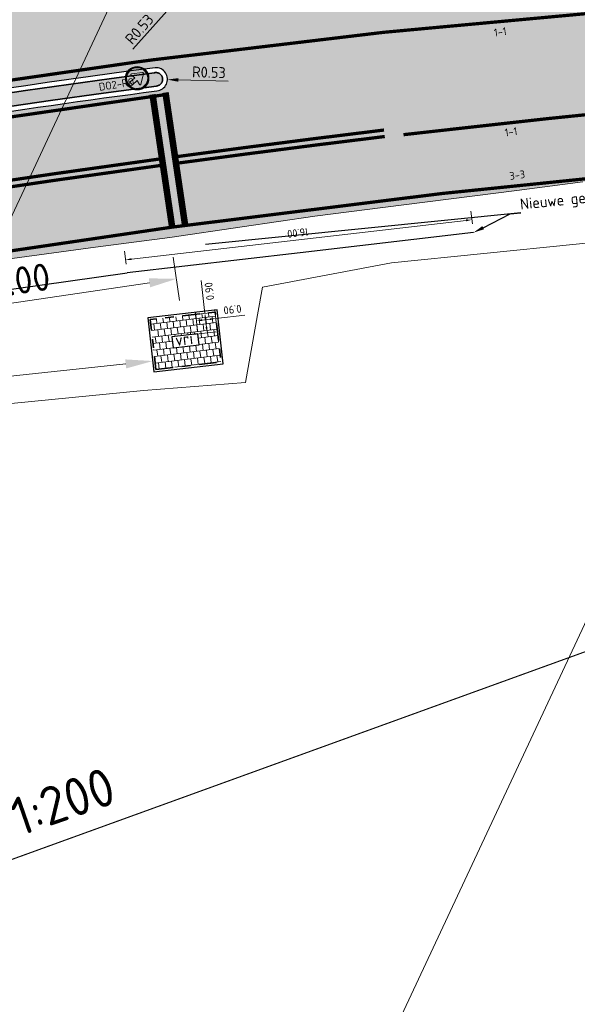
# Model space of a CAD drawing. Header units: metres. Extents: x 39929 to 50394, y 387420 to 399996.
# Tile 42 of 96: x 48318 to 48344, y 391458 to 391504. Entities that reach past the tile are written whole.
import ezdxf
from ezdxf import colors
from ezdxf.entities.mleader import LeaderData, LeaderLine
from ezdxf.enums import TextEntityAlignment as Align
from ezdxf.math import Vec2, Vec3

# ---------------------------------------------------------------- set-up
doc = ezdxf.new("R2010")
doc.units = ezdxf.units.M
for name, pattern in [('DASHED', [0.75, 0.5, -0.25]), ('VH-OPSLUITBAND-SO', [10, 4, -2, 2, -2]), ('VH-RWSBAND-SO', [24, 10, -2, 2, -2, 2, -2, 2, -2]), ('VW-11_STREEP', [2, 1, -1]), ('VW-33_STREEP', [6, 3, -3])]:
    doc.linetypes.add(name, pattern=pattern)
for name, color, linetype, lineweight in [('B-WE-VH-GESLOTENVERHARDING_ASFALT-G', 10, 'Continuous', 18), ('Detail_Kader_BLAD2', 7, 'DASHED', 18), ('N-WE-BV-GELEIDECONSTRUCTIE_GELEIDERAIL-G', 210, 'BV-GELEIDERAIL-SO', 25), ('N-WE-IE-MEUBILAIR-S', 7, 'Continuous', 25), ('N-WE-VH-KANTOPSLUITING_OPSLUITBAND_100X200-G', 150, 'VH-OPSLUITBAND-SO', 35), ('N-WE-VH-KANTOPSLUITING_TROTTOIRBAND_RWS_110 220-G', 210, 'VH-RWSBAND-SO', 35), ('N-WE-VH-KANTVERHARDING-SD', 7, 'Continuous', 25), ('N-WE-VH-OPENVERHARDING_TEGEL-A', 7, 'Continuous', 18), ('N-WE-VH-VERHARDING_ASFALT_ROOD-A', 13, 'Continuous', 18), ('N-WE-VW-MARKERING_DWARS_STOPSTREEP_030-G', 7, 'Continuous', 25), ('N-WE-VW-MARKERING_LANGS_STREEP_11_015-G', 7, 'VW-11_STREEP', 35), ('N-WE-VW-MARKERING_LANGS_STREEP_33_015-G', 7, 'VW-33_STREEP', 35), ('N-WE-VW-MARKERING_LANGS_STREEP_DOORGETROKKEN_015-G', 7, 'Continuous', 35), ('N-WE-VW-VERKEERSTEKEN_BORD-S', 7, 'Continuous', 25), ('Topo', 7, 'Continuous', 18), ('X-XX-AL-200-T25', 7, 'Continuous', 25), ('X-XX-AL-500-T25', 7, 'Continuous', 25), ('X-XX-AL-GRENS_WERK-G', 7, 'ZZ-WERKGRENS-SO', 18), ('X-XX-AL-M', 7, 'Continuous', 18), ('X-XX-AL-T25', 7, 'Continuous', 25), ('X-XX-AL-T35', 7, 'Continuous', 35), ('X-XX-AL-TEKENBLAD_KADER_BLAD2-VIEWPORT-G', 1, 'Continuous', 18), ('X-XX-AL_200-M', 7, 'Continuous', 18), ('X-XX-AL_500-M', 7, 'Continuous', 18)]:
    doc.layers.add(name, color=color, linetype=linetype, lineweight=lineweight)
doc.layers.add('N-WE-VH-VERHARDING_ASFALT-A', color=251, linetype='Continuous', lineweight=18, transparency=0.25)
doc.styles.add('NLCS-ISO', font='NLCS-ISO.ttf')
doc.styles.add('NLCS-ISO-ANNOTATIVE-T25', font='NLCS-ISO.ttf', dxfattribs={"height": 2.5})
doc.styles.add('NLCS-ISO-M200-T18', font='NLCS-ISO.ttf', dxfattribs={"height": 0.36})
doc.styles.add('NLCS-ISO-T25', font='NLCS-ISO.ttf', dxfattribs={"height": 2.5})
doc.linetypes.add('BV-GELEIDERAIL-SO', pattern='A,10,-3,[108,NLCS.SHX,S=1,R=0,X=0,Y=0],-3', length=16)
doc.linetypes.add('ZZ-WERKGRENS-SO', pattern='A,2,-3,[137,NLCS.SHX,S=0.05,R=0,X=-0.55,Y=-0.675],-3,2', length=10)
doc.dimstyles.new('NLCS-ANNOTATIVE-T25-PIJL_l2_h1', dxfattribs={"dimtxt": 2.5, "dimasz": 2.5, "dimexe": 2, "dimexo": 2, "dimgap": 0.7, "dimtad": 1, "dimzin": 0, "dimdsep": 46, "dimtxsty": 'NLCS-ISO-ANNOTATIVE-T25', "dimcen": 0, "dimdle": 2, "dimclrd": 256, "dimclre": 256, "dimclrt": 256, "dimadec": 1, "dimazin": 0, "dimtfac": 1, "dimtofl": 0, "dimtmove": 1, "dimatfit": 0, "dimfxl": 2, "dimfxlon": 1, "dimtfillclr": 256, "dimtolj": 1, "dimtzin": 0, "dimlwd": 18, "dimlwe": 18, "dimarcsym": 0})
doc.dimstyles.new('NLCS-M200-T18-PIJL-A', dxfattribs={"dimtxt": 0.36, "dimasz": 0.27, "dimexe": 0.4, "dimexo": 0.4, "dimgap": 0.14, "dimtad": 1, "dimlfac": -1, "dimzin": 0, "dimdsep": 46, "dimtxsty": 'NLCS-ISO-M200-T18', "dimcen": 0.5, "dimdle": 2, "dimclrd": 256, "dimclre": 256, "dimclrt": 256, "dimazin": 0, "dimtfac": 1, "dimtofl": 0, "dimtmove": 0, "dimatfit": 3, "dimfxl": 1, "dimtfillclr": 256, "dimtolj": 1, "dimtzin": 0, "dimlwd": 18, "dimlwe": 18, "dimarcsym": 0})
picture_1 = doc.add_image_def('image1.tif', size_in_pixel=(8000, 10000))

# ---------------------------------------------------------------- blocks, each defined once
blk = doc.blocks.new('*D82')
at = {"layer": 'Defpoints', "color": 0}
for p in [(48324.89480147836, 391494.1702818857), (48310.14825660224, 391491.9948107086), (48325.24866096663, 391491.7716268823)]:
    blk.add_point(p, dxfattribs=at)
at = {"layer": 'X-XX-AL_500-M', "lineweight": 18}
for p, q in [((48325.102716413, 391492.7609196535), (48325.39460552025, 391490.782334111)), ((48311.73873205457, 391489.7785863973), (48324.01204500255, 391491.5891961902)), ((48310.35617153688, 391490.5854484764), (48310.64806064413, 391488.606862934))]:
    blk.add_line(p, q, dxfattribs=at)
at = {"layer": 'X-XX-AL_500-M'}
for points in [[(48323.98163988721, 391491.7952988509), (48324.04245011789, 391491.3830935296), (48325.24866096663, 391491.7716268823)], [(48311.70832693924, 391489.9846890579), (48311.76913716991, 391489.5724837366), (48310.50211609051, 391489.5961557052)]]:
    blk.add_solid(points, dxfattribs=at)
at = {"layer": 'X-XX-AL_500-M', "insert": (48317.73309258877, 391491.6484517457), "char_height": 1.25, "attachment_point": 5, "rotation": 8.39198001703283, "style": 'NLCS-ISO-ANNOTATIVE-T25'}
blk.add_mtext('\\A1;15.00', dxfattribs=at)
blk = doc.blocks.new('SVW-VERKEERSTEKEN_BORD_D02R-SO')
h = blk.add_hatch(color=146)
h.dxf.hatch_style = 1
edge = h.paths.add_edge_path(flags=17)
edge.add_arc((0, 0), 2.556, 0, 360)
edge = h.paths.add_edge_path()
edge.add_arc((0, 0), 2.7, 0, 360)
h = blk.add_hatch(color=7)
h.dxf.hatch_style = 1
edge = h.paths.add_edge_path(flags=17)
edge.add_arc((0, 0), 2.411999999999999, 0, 360)
edge = h.paths.add_edge_path()
edge.add_arc((0, 0), 2.556, 0, 360)
h = blk.add_hatch(color=146)
h.dxf.hatch_style = 1
edge = h.paths.add_edge_path()
edge.add_arc((0, 0), 2.411999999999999, 0, 360)
h = blk.add_hatch(color=7)
h.dxf.hatch_style = 1
edge = h.paths.add_edge_path()
edge.add_line((-0.9842355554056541, 1.59632977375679), (0.06416787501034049, 0.5456738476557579))
edge.add_line((0.06416787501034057, 0.5456738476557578), (0.6199918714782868, 1.442681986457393))
edge.add_arc((0.7624664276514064, 1.354398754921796), 0.1676094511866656, 14.100543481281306, 148.215902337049, ccw=False)
edge.add_line((0.9250257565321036, 1.395232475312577), (1.392735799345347, -1.171546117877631))
edge.add_arc((1.229990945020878, -1.201200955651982), 0.1654245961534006, -100.99777028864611, 10.326950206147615, ccw=False)
edge.add_line((1.198432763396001, -1.363587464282), (-1.366084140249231, -0.898139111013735))
edge.add_arc((-1.336790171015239, -0.7367358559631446), 0.164040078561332, 126.51483083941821, 259.713049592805, ccw=False)
edge.add_line((-1.434399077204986, -0.6048963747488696), (-0.5187780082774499, -0.03501953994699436))
edge.add_line((-0.5187780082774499, -0.03501953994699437), (-1.567181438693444, 1.013383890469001))
edge.add_line((-1.567181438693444, 1.013383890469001), (-0.9842355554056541, 1.59632977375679))
at = {"color": 7, "lineweight": 0}
blk.add_lwpolyline([(-0.9842355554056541, 1.59632977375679), (0.06416787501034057, 0.5456738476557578), (0.6199918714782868, 1.442681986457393, -0.6626096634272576), (0.9250257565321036, 1.395232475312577), (1.392735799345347, -1.171546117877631, -0.5279358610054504), (1.198432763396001, -1.363587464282), (-1.366084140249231, -0.898139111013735, -0.6568660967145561), (-1.434399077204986, -0.6048963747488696), (-0.5187780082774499, -0.03501953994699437), (-1.567181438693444, 1.013383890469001)], format="xyb", close=True, dxfattribs=at)
at = {"color": 146, "lineweight": 0}
blk.add_circle((0, 0), 2.7, dxfattribs=at)
at = {"color": 7, "lineweight": 0}
for radius in [2.556, 2.411999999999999]:
    blk.add_circle((0, 0), radius, dxfattribs=at)
blk = doc.blocks.new('*D97')
at = {"layer": 'Defpoints', "color": 0, "transparency": 16777216}
for p in [(48326.78085822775, 391506.2798143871), (48326.42852045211, 391505.8838875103)]:
    blk.add_point(p, dxfattribs=at)
at = {"layer": 'X-XX-AL-M', "lineweight": 18, "transparency": 16777216}
blk.add_line((48323.24544245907, 391502.3070183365), (48326.09612632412, 391505.5103715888), dxfattribs=at)
at = {"layer": 'X-XX-AL-M', "transparency": 16777216}
blk.add_solid([(48326.03387367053, 391505.5657706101), (48326.15837897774, 391505.4549725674), (48326.42852045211, 391505.8838875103)], dxfattribs=at)
at = {"layer": 'X-XX-AL-M', "transparency": 16777216, "insert": (48323.54576158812, 391503.2311440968), "char_height": 0.5, "attachment_point": 5, "rotation": 48.333916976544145, "style": 'NLCS-ISO-ANNOTATIVE-T25'}
blk.add_mtext('\\A1;R0.53', dxfattribs=at)
blk = doc.blocks.new('*D101')
at = {"layer": 'Defpoints', "color": 0, "transparency": 16777216}
for p in [(48324.30924758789, 391500.9312705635), (48324.83904164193, 391500.9164969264)]:
    blk.add_point(p, dxfattribs=at)
at = {"layer": 'X-XX-AL-M', "lineweight": 18, "transparency": 16777216}
blk.add_line((48327.61796139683, 391500.8390050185), (48325.33884735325, 391500.9025595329), dxfattribs=at)
at = {"layer": 'X-XX-AL-M', "transparency": 16777216}
blk.add_solid([(48325.34117025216, 391500.9858604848), (48325.33652445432, 391500.819258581), (48324.83904164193, 391500.9164969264)], dxfattribs=at)
at = {"layer": 'X-XX-AL-M', "transparency": 16777216, "insert": (48326.73917839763, 391501.2536620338), "char_height": 0.5, "attachment_point": 5, "rotation": 358.40268545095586, "style": 'NLCS-ISO-ANNOTATIVE-T25'}
blk.add_mtext('\\A1;R0.53', dxfattribs=at)
blk = doc.blocks.new('*D470')
at = {"layer": 'Defpoints', "color": 0, "transparency": 16777216}
for p in [(48338.80936619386, 391494.4856229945), (48338.87811544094, 391493.8923000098), (48322.98445553, 391492.0506771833)]:
    blk.add_point(p, dxfattribs=at)
at = {"layer": 'X-XX-AL_200-M', "lineweight": 18, "transparency": 16777216}
for p, q in [((48338.83207487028, 391494.2896415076), (48338.76332562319, 391494.8829644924)), ((48323.18391179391, 391492.6750775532), (48338.54116068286, 391494.4545456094)), ((48322.93841495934, 391492.448018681), (48322.86966571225, 391493.0413416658))]:
    blk.add_line(p, q, dxfattribs=at)
at = {"layer": 'X-XX-AL_200-M', "transparency": 16777216}
for points in [[(48338.53598111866, 391494.4992465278), (48338.54634024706, 391494.4098446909), (48338.80936619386, 391494.4856229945)], [(48323.17873222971, 391492.7197784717), (48323.18909135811, 391492.6303766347), (48322.91570628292, 391492.644000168)]]:
    blk.add_solid(points, dxfattribs=at)
at = {"layer": 'X-XX-AL_200-M', "transparency": 16777216, "insert": (48330.82570378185, 391493.8826847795), "char_height": 0.36, "attachment_point": 5, "rotation": 186.60947521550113, "style": 'NLCS-ISO-M200-T18'}
blk.add_mtext('\\A1;16.00', dxfattribs=at)
blk = doc.blocks.new('*D473')
at = {"layer": 'Defpoints', "color": 0, "transparency": 16777216}
for p in [(48327.05619323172, 391489.9532082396), (48326.26029720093, 391488.9960512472), (48327.15440877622, 391489.0988349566)]:
    blk.add_point(p, dxfattribs=at)
at = {"layer": 'X-XX-AL_200-M', "lineweight": 18, "transparency": 16777216}
for p, q in [((48326.21461555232, 391489.3934341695), (48326.11640000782, 391490.2478074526)), ((48327.10872712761, 391489.4962178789), (48327.01051158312, 391490.350591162)), ((48326.43031512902, 391489.8812596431), (48326.78795975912, 391489.9223731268)), ((48327.05619323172, 391489.9532082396), (48328.38941293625, 391490.1064701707))]:
    blk.add_line(p, q, dxfattribs=at)
at = {"layer": 'X-XX-AL_200-M', "transparency": 16777216}
for points in [[(48326.42517594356, 391489.9259652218), (48326.43545431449, 391489.8365540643), (48326.16208165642, 391489.8504245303)], [(48326.78282057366, 391489.9670787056), (48326.79309894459, 391489.8776675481), (48327.05619323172, 391489.9532082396)]]:
    blk.add_solid(points, dxfattribs=at)
at = {"layer": 'X-XX-AL_200-M', "transparency": 16777216, "insert": (48327.82037450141, 391490.3631630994), "char_height": 0.36, "attachment_point": 5, "rotation": 186.5577221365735, "style": 'NLCS-ISO-M200-T18'}
blk.add_mtext('\\A1;0.90', dxfattribs=at)
blk = doc.blocks.new('*D474')
at = {"layer": 'Defpoints', "color": 0, "transparency": 16777216}
for p in [(48325.53288807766, 391490.0700046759), (48326.55393525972, 391490.187380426), (48325.635671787, 391489.1758931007)]:
    blk.add_point(p, dxfattribs=at)
at = {"layer": 'X-XX-AL_200-M', "lineweight": 18, "transparency": 16777216}
for p, q in [((48326.55393525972, 391490.187380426), (48326.38025897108, 391491.6981838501)), ((48325.93027100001, 391490.1156863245), (48326.95131818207, 391490.2330620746)), ((48326.62588385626, 391489.5615023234), (48326.58477037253, 391489.9191469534)), ((48326.03305470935, 391489.2215747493), (48327.05410189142, 391489.3389504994))]:
    blk.add_line(p, q, dxfattribs=at)
at = {"layer": 'X-XX-AL_200-M', "transparency": 16777216}
for points in [[(48326.6294759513, 391489.9242861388), (48326.54006479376, 391489.9140077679), (48326.55393525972, 391490.187380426)], [(48326.67058943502, 391489.5666415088), (48326.58117827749, 391489.5563631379), (48326.65671896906, 391489.2932688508)]]:
    blk.add_solid(points, dxfattribs=at)
at = {"layer": 'X-XX-AL_200-M', "transparency": 16777216, "insert": (48326.75937871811, 391491.2022360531), "char_height": 0.36, "attachment_point": 5, "rotation": 96.55772213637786, "style": 'NLCS-ISO-M200-T18'}
blk.add_mtext('\\A1;0.90', dxfattribs=at)
blk = doc.blocks.new('*D475')
at = {"layer": 'Defpoints', "color": 0, "transparency": 16777216}
for p in [(48324.16389323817, 391487.9988543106), (48324.20601500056, 391487.6024208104), (48291.43877437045, 391484.1208433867)]:
    blk.add_point(p, dxfattribs=at)
at = {"layer": 'X-XX-AL_500-M', "lineweight": 18, "transparency": 16777216}
for p, q in [((48324.16389323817, 391487.9988543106), (48324.0582361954, 391488.99325694)), ((48292.63965589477, 391484.6493481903), (48322.92088995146, 391487.8667830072)), ((48291.39665260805, 391484.5172768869), (48291.29099556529, 391485.5116795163))]:
    blk.add_line(p, q, dxfattribs=at)
at = {"layer": 'X-XX-AL_500-M', "transparency": 16777216}
for points in [[(48322.89887806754, 391488.0739502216), (48322.94290183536, 391487.6596157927), (48324.16389323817, 391487.9988543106)], [(48292.61764401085, 391484.8565154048), (48292.66166777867, 391484.4421809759), (48291.39665260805, 391484.5172768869)]]:
    blk.add_solid(points, dxfattribs=at)
at = {"layer": 'X-XX-AL_500-M', "transparency": 16777216, "insert": (48307.67725730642, 391487.2276081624), "char_height": 1.25, "attachment_point": 5, "rotation": 6.065022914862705, "style": 'NLCS-ISO-ANNOTATIVE-T25'}
blk.add_mtext('\\A1;33.00', dxfattribs=at)

msp = doc.modelspace()

# ---------------------------------------------------------------- hatches: boundary and pattern name
at = {"layer": 'N-WE-VH-OPENVERHARDING_TEGEL-A', "true_color": 0xffffff}
h = msp.add_hatch(dxfattribs=at)
h.set_pattern_fill('AVH-TEGEL_300X300_HALFST', angle=97, pattern_type=2)
h.set_pattern_definition([(96.99999999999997, (48325.09669946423, 391488.6106419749), (-0.1854427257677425, 0.2794834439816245), [0.3, -0.3]), (187, (48325.09669946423, 391488.6106419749), (0.03656080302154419, -0.2977638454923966), [])])
h.paths.add_polyline_path([(48324.30537159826, 391487.6137466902), (48327.28574351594, 391487.9563590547), (48327.02307403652, 391490.2413108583), (48324.04270211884, 391489.8986984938)])
h.paths.add_polyline_path([(48325.09669946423, 391488.6106419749), (48326.2888482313, 391488.7476869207), (48326.23174617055, 391489.2444155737), (48325.03959740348, 391489.1073706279)], flags=16)
at = {"layer": 'N-WE-VH-VERHARDING_ASFALT-A', "transparency": 33554508}
h = msp.add_hatch(color=256, dxfattribs=at)
h.dxf.hatch_style = 1
edge = h.paths.add_edge_path()
edge.add_line((48355.335, 391497.201), (48352.37349999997, 391496.94))
edge.add_line((48352.37349999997, 391496.94), (48347.71367273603, 391496.5293246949))
edge.add_line((48347.71367273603, 391496.5293246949), (48343.902, 391496.225))
edge.add_line((48343.902, 391496.225), (48340.8615, 391495.828))
edge.add_line((48340.8615, 391495.828), (48334.712, 391495.042))
edge.add_line((48334.712, 391495.042), (48331.603, 391494.653))
edge.add_line((48331.603, 391494.653), (48328.27049999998, 391494.1615))
edge.add_line((48328.27049999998, 391494.1615), (48324.938, 391493.67))
edge.add_line((48324.938, 391493.67), (48321.533, 391493.226))
edge.add_line((48321.533, 391493.226), (48313.871, 391492.178))
edge.add_line((48313.871, 391492.178), (48303.983, 391490.622))
edge.add_line((48303.983, 391490.622), (48297.6485, 391489.4645))
edge.add_line((48297.6485, 391489.4645), (48294.07799999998, 391488.77))
edge.add_line((48294.07799999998, 391488.77), (48282.628, 391486.453))
edge.add_line((48282.628, 391486.453), (48272.65744347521, 391484.4372709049))
edge.add_line((48272.65744347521, 391484.4372709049), (48267.572, 391483.492))
edge.add_line((48267.572, 391483.492), (48260.32806825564, 391481.9558419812))
edge.add_line((48260.32806825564, 391481.9558419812), (48251.5355, 391480.1065))
edge.add_line((48251.5355, 391480.1065), (48250.688, 391479.942))
edge.add_line((48250.688, 391479.942), (48240.337, 391477.858))
edge.add_line((48240.337, 391477.858), (48235.59923306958, 391476.9290159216))
edge.add_line((48235.59923306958, 391476.9290159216), (48231.0735, 391476.058))
edge.add_line((48231.0735, 391476.058), (48225.105, 391474.9))
edge.add_line((48225.105, 391474.9), (48220.294, 391473.932))
edge.add_line((48220.294, 391473.932), (48213.296, 391472.525))
edge.add_line((48213.296, 391472.525), (48206.05650000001, 391471.04))
edge.add_line((48206.05650000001, 391471.04), (48198.817, 391469.555))
edge.add_line((48198.817, 391469.555), (48190.6525, 391468.0405))
edge.add_line((48190.6525, 391468.0405), (48182.488, 391466.526))
edge.add_line((48182.488, 391466.526), (48172.21667431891, 391464.3937963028))
edge.add_line((48172.21667431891, 391464.3937963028), (48170.06070260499, 391475.1748681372))
edge.add_line((48170.06070260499, 391475.1748681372), (48184.39899999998, 391478.494))
edge.add_line((48184.39899999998, 391478.494), (48202.1875, 391482.373))
edge.add_line((48202.1875, 391482.373), (48218.0260855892, 391485.7812167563))
edge.add_line((48218.0260855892, 391485.7812167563), (48221.9, 391486.615))
edge.add_line((48221.9, 391486.615), (48233.808, 391489.2655))
edge.add_line((48233.808, 391489.2655), (48239.01, 391490.473))
edge.add_line((48239.01, 391490.473), (48244.68400000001, 391491.596))
edge.add_line((48244.68400000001, 391491.596), (48255.5935, 391493.6585))
edge.add_line((48255.5935, 391493.6585), (48266.503, 391495.721))
edge.add_line((48266.503, 391495.721), (48273.102, 391497.255))
edge.add_line((48273.102, 391497.255), (48284.13, 391499.308))
edge.add_line((48284.13, 391499.308), (48291.443, 391500.597))
edge.add_line((48291.443, 391500.597), (48293.062, 391500.949))
edge.add_line((48293.062, 391500.949), (48303.20155035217, 391502.4639691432))
edge.add_line((48303.20155035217, 391502.4639691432), (48316.186, 391504.404))
edge.add_line((48316.186, 391504.404), (48317.695, 391505.076))
edge.add_line((48317.695, 391505.076), (48319.486, 391506.068))
edge.add_line((48319.486, 391506.068), (48320.85611259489, 391507.3257063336))
edge.add_line((48320.85611259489, 391507.3257063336), (48322.14016554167, 391508.5525982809))
edge.add_line((48322.14016554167, 391508.5525982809), (48323.01514780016, 391509.5636557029))
edge.add_line((48323.01514780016, 391509.5636557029), (48323.66178132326, 391510.6251582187))
edge.add_line((48323.66178132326, 391510.6251582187), (48324.09308050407, 391511.6844973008))
edge.add_line((48324.09308050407, 391511.6844973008), (48324.48512626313, 391512.7060446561))
edge.add_line((48324.48512626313, 391512.7060446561), (48324.9598859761, 391514.1105848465))
edge.add_line((48324.9598859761, 391514.1105848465), (48325.27242609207, 391515.1465080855))
edge.add_line((48325.27242609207, 391515.1465080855), (48325.42809689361, 391515.8670137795))
edge.add_line((48325.42809689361, 391515.8670137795), (48325.6850801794, 391517.0564334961))
edge.add_line((48325.6850801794, 391517.0564334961), (48325.95339427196, 391518.9991055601))
edge.add_line((48325.95339427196, 391518.9991055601), (48325.90737596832, 391519.8534583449))
edge.add_line((48325.90737596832, 391519.8534583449), (48325.86135766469, 391520.7078111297))
edge.add_line((48325.86135766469, 391520.7078111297), (48325.55183269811, 391523.3999861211))
edge.add_line((48325.55183269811, 391523.3999861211), (48325.25797159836, 391524.8869452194))
edge.add_line((48325.25797159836, 391524.8869452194), (48324.70080008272, 391526.5612064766))
edge.add_line((48324.70080008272, 391526.5612064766), (48324.19010342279, 391528.1980153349))
edge.add_line((48324.19010342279, 391528.1980153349), (48322.81270199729, 391531.3234145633))
edge.add_line((48322.81270199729, 391531.3234145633), (48321.41979028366, 391533.3525431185))
edge.add_line((48321.41979028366, 391533.3525431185), (48320.03058056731, 391535.0360862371))
edge.add_line((48320.03058056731, 391535.0360862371), (48317.3747972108, 391537.7394404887))
edge.add_line((48317.3747972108, 391537.7394404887), (48316.60520116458, 391538.4044141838))
edge.add_line((48316.60520116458, 391538.4044141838), (48315.76659689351, 391539.1259870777))
edge.add_line((48315.76659689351, 391539.1259870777), (48314.84455672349, 391539.9117828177))
edge.add_line((48314.84455672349, 391539.9117828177), (48313.543, 391540.955))
edge.add_line((48313.543, 391540.955), (48310.9835, 391542.7195))
edge.add_line((48310.9835, 391542.7195), (48304.85918538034, 391546.5343283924))
edge.add_line((48304.85918538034, 391546.5343283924), (48297.93204166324, 391550.9809822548))
edge.add_line((48297.93204166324, 391550.9809822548), (48295.78596299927, 391552.3310303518))
edge.add_line((48295.78596299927, 391552.3310303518), (48291.53281312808, 391555.0872026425))
edge.add_line((48291.53281312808, 391555.0872026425), (48288.79717801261, 391556.9913014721))
edge.add_line((48288.79717801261, 391556.9913014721), (48287.00090275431, 391558.400910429))
edge.add_line((48287.00090275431, 391558.400910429), (48283.7215, 391561.454))
edge.add_line((48283.7215, 391561.454), (48281.58199999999, 391563.294))
edge.add_line((48281.58199999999, 391563.294), (48279.72100000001, 391564.794))
edge.add_line((48279.72100000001, 391564.794), (48277.86, 391566.294))
edge.add_line((48277.86, 391566.294), (48276.42450000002, 391567.6335))
edge.add_line((48276.42450000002, 391567.6335), (48274.989, 391568.973))
edge.add_line((48274.989, 391568.973), (48273.4005, 391570.338))
edge.add_line((48273.4005, 391570.338), (48271.812, 391571.703))
edge.add_line((48271.812, 391571.703), (48270.678, 391572.823))
edge.add_line((48270.678, 391572.823), (48269.544, 391573.943))
edge.add_line((48269.544, 391573.943), (48268.5355, 391574.8395))
edge.add_line((48268.5355, 391574.8395), (48267.72796899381, 391575.5573498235))
edge.add_line((48267.72796899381, 391575.5573498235), (48266.5775, 391576.471))
edge.add_line((48266.5775, 391576.471), (48265.62799999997, 391577.206))
edge.add_line((48265.62799999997, 391577.206), (48268.83726936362, 391582.1750129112))
edge.add_line((48268.83726936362, 391582.1750129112), (48276.863, 391576.9475))
edge.add_line((48276.863, 391576.9475), (48284.017, 391572.283))
edge.add_line((48284.017, 391572.283), (48288.928, 391568.926))
edge.add_line((48288.928, 391568.926), (48291.372, 391567.377))
edge.add_line((48291.372, 391567.377), (48292.041, 391567.119))
edge.add_line((48292.041, 391567.119), (48293.01, 391566.977))
edge.add_line((48293.01, 391566.977), (48294.043, 391567.186))
edge.add_line((48294.043, 391567.186), (48294.948, 391567.714))
edge.add_line((48294.948, 391567.714), (48296.84, 391569.734))
edge.add_line((48296.84, 391569.734), (48297.28261321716, 391570.420856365))
edge.add_line((48297.28261321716, 391570.420856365), (48304.66700000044, 391567.1369999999))
edge.add_line((48304.66700000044, 391567.1369999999), (48305.039, 391561.733))
edge.add_line((48305.039, 391561.733), (48305.429, 391560.319))
edge.add_line((48305.429, 391560.319), (48306.378, 391558.427))
edge.add_line((48306.378, 391558.427), (48307.228, 391557.272))
edge.add_line((48307.228, 391557.272), (48307.955, 391556.497))
edge.add_line((48307.955, 391556.497), (48312.705, 391553.353))
edge.add_line((48312.705, 391553.353), (48318.291, 391549.909))
edge.add_line((48318.291, 391549.909), (48323.877, 391546.465))
edge.add_line((48323.877, 391546.465), (48326.6085, 391544.4425))
edge.add_line((48326.6085, 391544.4425), (48329.34, 391542.42))
edge.add_line((48329.34, 391542.42), (48332.104, 391540.583))
edge.add_line((48332.104, 391540.583), (48334.271, 391538.681))
edge.add_line((48334.271, 391538.681), (48336.118, 391536.83))
edge.add_line((48336.118, 391536.83), (48337.362, 391535.402))
edge.add_line((48337.362, 391535.402), (48338.809, 391533.374))
edge.add_line((48338.809, 391533.374), (48339.644, 391532.046))
edge.add_line((48339.644, 391532.046), (48341.2765, 391529.277))
edge.add_line((48341.2765, 391529.277), (48342.5095, 391527.065))
edge.add_line((48342.5095, 391527.065), (48343.03531327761, 391526.0495294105))
edge.add_line((48343.03531327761, 391526.0495294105), (48344.15842441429, 391523.0093602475))
edge.add_line((48344.15842441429, 391523.0093602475), (48344.593, 391521.833))
edge.add_arc((48359.4238540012, 391527.9037671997), 16.02524398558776, 202.2609354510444, 271.3196994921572)
edge.add_line((48359.79293243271, 391511.8827739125), (48361.44417513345, 391511.9216242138))
edge.add_line((48361.44417513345, 391511.9216242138), (48365.4730376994, 391511.9891362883))
edge.add_line((48365.4730376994, 391511.9891362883), (48366.798, 391512.002))
edge.add_line((48366.798, 391512.002), (48373.5935, 391512.2085))
edge.add_line((48373.5935, 391512.2085), (48378.82249999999, 391512.3305))
edge.add_line((48378.82249999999, 391512.3305), (48383.8895, 391512.3945))
edge.add_line((48383.8895, 391512.3945), (48388.8495, 391512.4525))
edge.add_line((48388.8495, 391512.4525), (48396.741, 391512.337))
edge.add_line((48396.741, 391512.337), (48401.887, 391512.109))
edge.add_line((48401.887, 391512.109), (48407.428, 391511.767))
edge.add_line((48407.428, 391511.767), (48411.29593292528, 391511.4674538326))
edge.add_line((48411.29593292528, 391511.4674538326), (48415.278, 391511.121))
edge.add_line((48415.278, 391511.121), (48417.51426018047, 391510.9535351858))
edge.add_line((48417.51426018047, 391510.9535351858), (48422.94400000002, 391510.2565))
edge.add_line((48422.94400000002, 391510.2565), (48429.2875, 391509.457))
edge.add_line((48429.2875, 391509.457), (48435.264, 391508.649))
edge.add_line((48435.264, 391508.649), (48438.466, 391508.272))
edge.add_line((48438.466, 391508.272), (48447.40963848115, 391506.6113817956))
edge.add_line((48447.40963848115, 391506.6113817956), (48458.85678960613, 391504.4859216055))
edge.add_line((48458.85678960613, 391504.4859216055), (48464.15488453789, 391503.5021930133))
edge.add_line((48464.15488453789, 391503.5021930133), (48466.83898296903, 391502.9908507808))
edge.add_arc((48489.97783568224, 391625.8195894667), 124.9892217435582, 259.3314757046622, 268.7832072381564)
edge.add_line((48487.32363410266, 391500.8585524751), (48487.20719160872, 391493.0660513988))
edge.add_line((48487.20719160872, 391493.0660513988), (48483.116, 391493.168))
edge.add_line((48483.116, 391493.168), (48479.2045, 391493.2215))
edge.add_line((48479.2045, 391493.2215), (48475.293, 391493.275))
edge.add_line((48475.293, 391493.275), (48470.698, 391493.562))
edge.add_line((48470.698, 391493.562), (48466.103, 391493.849))
edge.add_line((48466.103, 391493.849), (48458.914, 391494.327))
edge.add_line((48458.914, 391494.327), (48452.181, 391494.735))
edge.add_line((48452.181, 391494.735), (48449.1605, 391495.033))
edge.add_line((48449.1605, 391495.033), (48446.14, 391495.331))
edge.add_line((48446.14, 391495.331), (48438.1875, 391495.86))
edge.add_line((48438.1875, 391495.86), (48433.1675, 391496.3225))
edge.add_line((48433.1675, 391496.3225), (48430.635, 391496.596))
edge.add_line((48430.635, 391496.596), (48427.9265, 391496.812))
edge.add_line((48427.9265, 391496.812), (48422.6685, 391497.1875))
edge.add_line((48422.6685, 391497.1875), (48420.119, 391497.347))
edge.add_line((48420.119, 391497.347), (48417.21397463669, 391497.5287421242))
edge.add_line((48417.21397463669, 391497.5287421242), (48415.98828957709, 391497.6054225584))
edge.add_line((48415.98828957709, 391497.6054225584), (48409.201, 391497.829))
edge.add_line((48409.201, 391497.829), (48402.953, 391497.954))
edge.add_line((48402.953, 391497.954), (48396.568, 391498.158))
edge.add_line((48396.568, 391498.158), (48392.8705, 391498.2075))
edge.add_line((48392.8705, 391498.2075), (48385.9785, 391498.237))
edge.add_line((48385.9785, 391498.237), (48382.784, 391498.217))
edge.add_line((48382.784, 391498.217), (48379.1305, 391498.1435))
edge.add_line((48379.1305, 391498.1435), (48376.39875828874, 391498.0885436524))
edge.add_line((48376.39875828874, 391498.0885436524), (48370.73646521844, 391497.8570510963))
edge.add_line((48370.73646521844, 391497.8570510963), (48355.335, 391497.201))
edge = h.paths.add_edge_path(flags=16)
edge.add_line((48236.66457540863, 391485.0917179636), (48224.75, 391482.532))
edge.add_line((48224.75, 391482.532), (48218.773, 391481.174))
edge.add_line((48218.773, 391481.174), (48205.77, 391478.22))
edge.add_line((48205.77, 391478.22), (48184.523, 391473.642))
edge.add_line((48184.523, 391473.642), (48173.385, 391471.148))
edge.add_line((48173.385, 391471.148), (48171.46757728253, 391470.6011342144))
edge.add_arc((48171.61294126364, 391470.0914585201), 0.5300000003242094, 105.9186147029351, 192.4535609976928)
edge.add_line((48171.09541157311, 391469.9771649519), (48171.18064791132, 391469.5912085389))
edge.add_arc((48171.69817760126, 391469.7055021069), 0.529999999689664, 192.4535609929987, 278.9885074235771)
edge.add_line((48171.7809828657, 391469.1820106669), (48177.477, 391470.083))
edge.add_line((48177.477, 391470.083), (48188.055, 391472.006))
edge.add_line((48188.055, 391472.006), (48201.43, 391474.736))
edge.add_line((48201.43, 391474.736), (48205.617, 391475.594))
edge.add_line((48205.617, 391475.594), (48208.135, 391476.268))
edge.add_line((48208.135, 391476.268), (48210.989, 391476.952))
edge.add_line((48210.989, 391476.952), (48219.22, 391479.046))
edge.add_line((48219.22, 391479.046), (48222.902, 391479.982))
edge.add_line((48222.902, 391479.982), (48237.0134174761, 391483.6629575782))
edge.add_arc((48236.87964345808, 391484.1757972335), 0.5299999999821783, 284.61980285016, 374.6198028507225)
edge.add_line((48237.39248311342, 391484.3095712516), (48237.28873210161, 391484.7073139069))
edge.add_arc((48236.77589244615, 391484.5735398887), 0.5300000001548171, 14.61980286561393, 102.1242360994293)
edge = h.paths.add_edge_path(flags=16)
edge.add_line((48246.99819414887, 391487.2121259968), (48273.39807353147, 391492.4809505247))
edge.add_arc((48273.52676591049, 391491.9668121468), 0.529999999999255, -75.94720848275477, 104.05279151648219, ccw=False)
edge.add_line((48273.65545828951, 391491.452673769), (48247.15837602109, 391486.1640253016))
edge.add_arc((48247.07515141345, 391486.6874502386), 0.5299999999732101, 99.0344071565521, 279.0344071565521, ccw=False)
edge.add_line((48246.99192680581, 391487.2108751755), (48246.99819414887, 391487.2121259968))
edge = h.paths.add_edge_path(flags=16)
edge.add_arc((48397.52287905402, 390950.7892212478), 554.4632930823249, 97.58371750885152, 101.6283902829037, ccw=False)
edge.add_arc((48324.30924758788, 391500.9312705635), 0.5300000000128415, 274.1663366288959, 454.1663366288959)
edge.add_arc((48397.11993288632, 390954.6482154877), 551.6429915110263, 97.58856610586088, 100.9093712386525)
edge.add_line((48292.71816006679, 391496.3217886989), (48285.48957060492, 391494.8964391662))
edge.add_arc((48285.62650488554, 391494.3844342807), 0.5300000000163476, 104.9731620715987, 284.9731620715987)
edge = h.paths.add_edge_path(flags=16)
edge.add_arc((48388.55392021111, 391213.2533935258), 292.140599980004, 84.23879926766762, 90.3567395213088)
edge.add_line((48386.73498301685, 391505.3883308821), (48367.20292338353, 391504.9680293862))
edge.add_line((48367.20292338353, 391504.9680293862), (48356.15578598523, 391504.3949716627))
edge.add_arc((48356.15578598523, 391502.8949716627), 1.5, 90, 270)
edge.add_line((48356.15578598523, 391501.3949716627), (48358.27318257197, 391501.4693730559))
edge.add_arc((48388.58196568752, 390985.6103713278), 516.7486158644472, 84.92247323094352, 93.36249101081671, ccw=False)
edge.add_arc((48434.36315319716, 391500.8590969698), 0.5300000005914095, 264.9048779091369, 353.8260222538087)
edge.add_line((48434.89007915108, 391500.8020966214), (48434.93439030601, 391501.2117211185))
edge.add_arc((48434.40746434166, 391501.2687213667), 0.5300000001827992, 353.8260331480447, 442.7065772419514)
edge.add_line((48434.47474823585, 391501.7944331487), (48417.87974319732, 391503.9183660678))
edge = h.paths.add_edge_path(flags=16)
edge.add_line((48332.83246120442, 391532.5587252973), (48333.94699999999, 391529.807))
edge.add_arc((48299.80983959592, 391518.8346681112), 35.85718599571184, 1.0504018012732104, 17.818391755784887, ccw=False)
edge.add_arc((48355.48246302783, 391519.2894520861), 19.82249788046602, 179.4145368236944, 195.5873647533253)
edge.add_line((48336.389, 391513.963), (48336.90249177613, 391512.5060947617))
edge.add_arc((48337.39925156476, 391512.6774794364), 0.5254930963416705, 199.0346969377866, 275.155935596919)
edge.add_line((48337.44647586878, 391512.1541125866), (48337.76922200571, 391512.1810749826))
edge.add_arc((48337.72509920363, 391512.7092351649), 0.5299999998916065, 274.7754333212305, 349.7874983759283)
edge.add_arc((48311.43643364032, 391517.4452346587), 27.2418630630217, 349.7874983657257, 394.9768605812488)
edge.add_arc((48333.32369673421, 391532.7576917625), 0.5300000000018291, 34.97686058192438, 202.0495582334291)
at = {"layer": 'N-WE-VH-VERHARDING_ASFALT_ROOD-A'}
h = msp.add_hatch(color=256, dxfattribs=at)
h.dxf.hatch_style = 1
h.paths.add_polyline_path([(48324.32555696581, 391500.6216572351, 1.072431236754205), (48324.24342339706, 391501.2346779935, 0.01445250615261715), (48292.76025867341, 391496.1058536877), (48285.54028681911, 391494.6822033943, 0.9987263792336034), (48285.71196382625, 391494.0864464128, -0.01765643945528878)])
at = {"layer": 'X-XX-AL-TEKENBLAD_KADER_BLAD2-VIEWPORT-G'}
h = msp.add_hatch(dxfattribs=at)
h.set_pattern_fill('ANSI31', color=256, scale=10)
h.set_pattern_definition([(64.91989904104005, (46679.75243545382, 390991.0032076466), (-28.75648523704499, 13.45834524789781), [])])
h.paths.add_polyline_path([(48130.19260202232, 391332.173), (48562.922, 391332.173), (48562.922, 391726.6970683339), (48130.19260202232, 391726.697068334)])

# ---------------------------------------------------------------- linework, layer by layer
at = {"layer": 'B-WE-VH-GESLOTENVERHARDING_ASFALT-G', "flags": 128}
msp.add_lwpolyline([(48343.902, 391496.225), (48340.8615, 391495.828), (48334.712, 391495.042), (48331.603, 391494.653), (48328.27049999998, 391494.1615), (48324.938, 391493.67), (48321.533, 391493.226), (48313.871, 391492.178), (48303.983, 391490.622), (48297.6485, 391489.4645), (48294.07799999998, 391488.77), (48282.628, 391486.453), (48272.65744347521, 391484.4372709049), (48267.572, 391483.492), (48260.32806825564, 391481.9558419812), (48251.5355, 391480.1065), (48250.688, 391479.942), (48240.337, 391477.858), (48235.59923306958, 391476.9290159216)], dxfattribs=at)
at = {"layer": 'Detail_Kader_BLAD2', "ltscale": 5, "const_width": 0.05}
msp.add_lwpolyline([(48281.30987446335, 391541.1540691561), (48358.54282485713, 391569.1423489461), (48387.12097460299, 391490.281667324), (48309.88802420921, 391462.293387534)], close=True, dxfattribs=at)
at = {"layer": 'N-WE-BV-GELEIDECONSTRUCTIE_GELEIDERAIL-G', "color": 5, "ltscale": 0.2, "flags": 128}
for points in [[(48338.87811544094, 391493.8923000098), (48330.93128548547, 391492.9714885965)], [(48330.93128548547, 391492.9714885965), (48322.98445553, 391492.0506771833)]]:
    msp.add_lwpolyline(points, dxfattribs=at)
at = {"layer": 'N-WE-BV-GELEIDECONSTRUCTIE_GELEIDERAIL-G', "ltscale": 0.2, "flags": 128}
msp.add_lwpolyline([(48315.06356201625, 391490.9284267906), (48322.98445553, 391492.0506771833)], dxfattribs=at)
at = {"layer": 'N-WE-IE-MEUBILAIR-S', "flags": 128}
msp.add_lwpolyline([(48325.09669946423, 391488.6106419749), (48326.2888482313, 391488.7476869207), (48326.23174617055, 391489.2444155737), (48325.03959740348, 391489.1073706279), (48325.09669946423, 391488.6106419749)], dxfattribs=at)
msp.add_lwpolyline([(48325.09669946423, 391488.6106419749), (48326.2888482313, 391488.7476869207), (48326.23174617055, 391489.2444155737), (48325.03959740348, 391489.1073706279), (48325.09669946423, 391488.6106419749)], dxfattribs=at)
at = {"layer": 'N-WE-VH-KANTOPSLUITING_OPSLUITBAND_100X200-G', "ltscale": 0.2, "flags": 128}
msp.add_lwpolyline([(48324.30537159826, 391487.6137466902), (48327.28574351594, 391487.9563590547), (48327.02307403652, 391490.2413108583), (48324.04270211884, 391489.8986984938)], close=True, dxfattribs=at)
at = {"layer": 'N-WE-VH-KANTOPSLUITING_TROTTOIRBAND_RWS_110 220-G'}
msp.add_lwpolyline([(48285.71196382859, 391494.0864464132, -0.01765643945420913), (48324.32555696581, 391500.6216572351, 1.072431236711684), (48324.24342339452, 391501.2346779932, 0.01445250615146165), (48292.7602586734, 391496.1058536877), (48285.54028681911, 391494.6822033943, 0.9987266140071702)], format="xyb", close=True, dxfattribs=at)
at = {"layer": 'N-WE-VH-KANTVERHARDING-SD', "flags": 128}
msp.add_lwpolyline([(48285.76343916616, 391493.8724293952, -0.01765004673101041), (48324.3477532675, 391500.4026711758, 1), (48324.27074190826, 391501.4598699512, 0.01449075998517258), (48292.71816006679, 391496.3217886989), (48285.48957060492, 391494.8964391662, 1)], format="xyb", close=True, dxfattribs=at)
msp.add_lwpolyline([(48324.21744627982, 391487.5029805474), (48327.39650965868, 391487.8684337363), (48327.11099935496, 391490.3520770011), (48323.93193597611, 391489.9866238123)], close=True, dxfattribs=at)
at = {"layer": 'N-WE-VW-MARKERING_DWARS_STOPSTREEP_030-G', "const_width": 0.3, "flags": 128}
for points in [[(48324.15166049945, 391500.2370159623), (48325.05187270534, 391494.145519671)], [(48324.74523935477, 391500.3245610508), (48325.64657822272, 391494.2259046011)]]:
    msp.add_lwpolyline(points, dxfattribs=at)
at = {"layer": 'N-WE-VW-MARKERING_LANGS_STREEP_11_015-G', "const_width": 0.15, "flags": 128}
for points in [[(48324.17283187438, 391501.8249257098, -0.019956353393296), (48355.95504382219, 391504.7600373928, -0.019956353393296)], [(48335.66679190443, 391498.3889577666, -0.006642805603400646), (48355.4220951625, 391500.412589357)]]:
    msp.add_lwpolyline(points, format="xyb", dxfattribs=at)
at = {"layer": 'N-WE-VW-MARKERING_LANGS_STREEP_33_015-G', "const_width": 0.15, "flags": 128}
for points in [[(48265.54753276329, 391577.0208204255), (48267.47063357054, 391575.6552433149), (48268.56697503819, 391574.7388692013), (48286.94273269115, 391559.0060936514), (48289.26442606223, 391557.1707904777), (48312.13845432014, 391542.3360535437), (48314.67978801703, 391540.4703915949, -0.2350497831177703), (48326.27071284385, 391519.5938743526, -0.063837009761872), (48325.14941224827, 391513.4375890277, -0.2905534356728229), (48313.06203981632, 391503.1627986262)], [(48325.04959257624, 391494.14521025, -0.01637540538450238), (48362.35296829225, 391497.9684363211)], [(48172.14312170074, 391464.7616007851), (48198.79643420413, 391470.0354162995), (48246.20576341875, 391479.5241338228), (48247.8927666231, 391479.8608488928), (48286.55866862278, 391487.5783160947, -0.01705192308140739), (48325.04959257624, 391494.14521025, -0.01705192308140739)]]:
    msp.add_lwpolyline(points, format="xyb", dxfattribs=at)
at = {"layer": 'N-WE-VW-MARKERING_LANGS_STREEP_DOORGETROKKEN_015-G', "const_width": 0.15, "flags": 128}
for points in [[(48284.76396982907, 391495.1317242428), (48286.37541393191, 391495.4533323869), (48292.64640086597, 391496.6898596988, -0.01411569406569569), (48323.39975534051, 391501.7215180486, -0.0004874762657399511), (48324.17283187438, 391501.8249257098, -0.0004874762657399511)], [(48285.80879090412, 391493.6520474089, -0.01782379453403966), (48324.7591666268, 391500.2303260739, -0.01765004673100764)], [(48325.18198250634, 391497.3694611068, -0.003530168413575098), (48334.7724269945, 391498.6022002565)], [(48325.22584704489, 391497.0726640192, -0.003528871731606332), (48334.8085720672, 391498.3043856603)], [(48309.63833632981, 391495.0779495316, -0.005517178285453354), (48324.5873978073, 391497.288497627, -0.005517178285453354)], [(48309.68549266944, 391494.7816789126, -0.00551837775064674), (48324.63125863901, 391496.991703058, -0.00551837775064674)]]:
    msp.add_lwpolyline(points, format="xyb", dxfattribs=at)
at = {"layer": 'X-XX-AL-GRENS_WERK-G', "ltscale": 0.5, "flags": 128}
msp.add_lwpolyline([(48166.22218749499, 391461.7034843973), (48162.52432234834, 391478.9173441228), (48181.78280361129, 391482.9102484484), (48260.98363629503, 391500.6710957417), (48285.74453626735, 391506.7048219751), (48297.56194563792, 391511.0316176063), (48315.19651384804, 391517.8074947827), (48316.88273740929, 391512.72023568), (48299.39924824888, 391506.1541277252), (48292.26976045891, 391503.8175374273), (48292.5655959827, 391501.6584123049), (48315.96566937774, 391505.0597729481), (48321.02435058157, 391508.90479653), (48323.5578624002, 391519.1384628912), (48322.50445396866, 391529.5574219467), (48312.88801628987, 391539.6775754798), (48301.67209321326, 391546.094225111), (48287.96354991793, 391555.3872877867), (48262.64406458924, 391577.0806287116), (48267.76191079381, 391584.2974354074), (48289.26868312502, 391570.0117027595), (48293.82445130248, 391569.7750894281), (48296.69399591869, 391572.5849132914), (48306.45635780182, 391568.5328539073), (48307.25509583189, 391560.3400025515), (48309.86940196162, 391556.605572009), (48330.48868876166, 391544.0648928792), (48336.39218600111, 391538.608601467), (48345.636, 391528.807), (48347.976, 391522.1024854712), (48348.38840538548, 391519.5497899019), (48356.56772477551, 391514.1145513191), (48394.46731566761, 391514.4477110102), (48411.14839528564, 391513.8073800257), (48448.16871683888, 391507.8689272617), (48475.41456788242, 391503.0478659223), (48488.44347111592, 391501.893444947), (48497.0182892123, 391502.0122117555), (48497.17042444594, 391491.4231583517), (48483.65104293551, 391491.2752707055), (48439.11929111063, 391493.99440165), (48417.56845011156, 391496.3619706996), (48395.16144189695, 391497.1907903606), (48380.81672756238, 391496.6607773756), (48372.39612984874, 391495.4397551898), (48356.2996202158, 391494.6472218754), (48335.1143524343, 391492.5043033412), (48329.19662150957, 391491.3960503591), (48328.97236469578, 391490.1167398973), (48328.41726149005, 391487.0094040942), (48323.74316331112, 391486.6544806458), (48305.1811016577, 391484.8226608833), (48297.01331228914, 391484.1000270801), (48291.01396648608, 391483.0883311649), (48289.03746200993, 391486.3583050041), (48256.07007976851, 391479.9672256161), (48251.60305909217, 391476.7433301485), (48239.97697864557, 391474.2884297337), (48236.42702600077, 391476.0630538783), (48204.15363322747, 391469.4283895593), (48166.22218749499, 391461.7034843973)], dxfattribs=at)

# ---------------------------------------------------------------- block references
at = {"layer": 'N-WE-VW-VERKEERSTEKEN_BORD-S', "xscale": 0.2, "yscale": 0.2, "zscale": 0.2, "rotation": 86.4858988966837}
msp.add_blockref('SVW-VERKEERSTEKEN_BORD_D02R-SO', (48323.44621464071, 391500.9801929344), dxfattribs=at)

# ---------------------------------------------------------------- texts
at = {"layer": 'N-WE-IE-MEUBILAIR-S', "style": 'NLCS-ISO'}
msp.add_text('vri', height=0.5360737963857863, rotation=6.942061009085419, dxfattribs=at).set_placement((48325.59745587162, 391489.0016264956), align=Align.MIDDLE_CENTER)
at = {"layer": 'X-XX-AL-200-T25', "char_height": 0.36, "width": 95, "attachment_point": 4, "rotation": 8.010061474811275, "style": 'NLCS-ISO-T25'}
for s, insert in [('1-1', (48339.82003162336, 391503.0662485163)), ('1-1', (48340.31538693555, 391498.4791088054)), ('3-3', (48340.530796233, 391496.4843536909))]:
    msp.add_mtext(s, dxfattribs=dict(at, insert=insert))
at = {"layer": 'X-XX-AL-500-T25', "insert": (48321.68971355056, 391500.5738218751), "char_height": 0.36, "width": 95, "attachment_point": 4, "rotation": 8.825145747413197, "style": 'NLCS-ISO-T25'}
msp.add_mtext('DO2-RO', dxfattribs=at)
at = {"layer": 'X-XX-AL-T35', "color": 7, "insert": (48310.93490343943, 391465.5694418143), "char_height": 1.75, "attachment_point": 1, "rotation": 19.05313220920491, "style": 'NLCS-ISO-M200-T18'}
msp.add_mtext_dynamic_manual_height_columns('Detail 1:200', width=14.63662707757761, gutter_width=1.8, heights=[0], dxfattribs=at)

# ---------------------------------------------------------------- dimensions: what is measured, and where the dimension line sits
at = {"layer": 'X-XX-AL-M'}
dim = msp.add_radius_dim(center=(48326.78085822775, 391506.2798143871), mpoint=(48326.42852045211, 391505.8838875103), dimstyle='NLCS-ANNOTATIVE-T25-PIJL_l2_h1', dxfattribs=at)
dim.commit()
dim.dimension.update_dxf_attribs({"geometry": '*D97', "text_midpoint": (48323.83710400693, 391502.9718766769), "dimtype": 164})
dim = msp.add_radius_dim(center=(48324.30924758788, 391500.9312705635), mpoint=(48324.83904164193, 391500.9164969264), dimstyle='NLCS-ANNOTATIVE-T25-PIJL_l2_h1', dxfattribs=at)
dim.commit()
dim.dimension.update_dxf_attribs({"geometry": '*D101', "text_midpoint": (48326.73917839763, 391501.2536620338)})
at = {"layer": 'X-XX-AL_200-M'}
dim = msp.add_aligned_dim(p1=(48322.98445553, 391492.0506771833), p2=(48338.87811544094, 391493.8923000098), distance=0.5972927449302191, dimstyle='NLCS-M200-T18-PIJL-A', dxfattribs=at)
dim.commit()
dim.dimension.update_dxf_attribs({"geometry": '*D470', "text_midpoint": (48330.82570378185, 391493.8826847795)})
for base, p1, p2, angle, picture, middle in [((48326.55393525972, 391490.187380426), (48325.63567178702, 391489.1758931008), (48325.53288807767, 391490.0700046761), 96.55772213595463, '*D474', (48326.44147238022, 391491.1656907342)), ((48327.05619323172, 391489.9532082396), (48326.26029720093, 391488.9960512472), (48327.15440877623, 391489.0988349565), 6.557722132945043, '*D473', (48327.8569198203, 391490.0452567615))]:
    dim = msp.add_linear_dim(base=base, p1=p1, p2=p2, angle=angle, dimstyle='NLCS-M200-T18-PIJL-A', dxfattribs=at)
    dim.commit()
    dim.dimension.update_dxf_attribs({"geometry": picture, "text_midpoint": middle, "dimtype": 161})
at = {"layer": 'X-XX-AL_500-M'}
for p1, p2, distance, override, picture, middle in [((48310.14825660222, 391491.9948107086), (48324.89480147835, 391494.1702818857), -2.4246159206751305, {"dimrnd": 0.5}, '*D82', (48317.73309258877, 391491.6484517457)), ((48291.43877437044, 391484.1208433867), (48324.20601500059, 391487.6024208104), 0.3986649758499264, {"dimrnd": 0.1}, '*D475', (48307.67725730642, 391487.2276081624))]:
    dim = msp.add_aligned_dim(p1=p1, p2=p2, distance=distance, dimstyle='NLCS-ANNOTATIVE-T25-PIJL_l2_h1', override=override, dxfattribs=at)
    dim.commit()
    dim.dimension.update_dxf_attribs({"geometry": picture, "text_midpoint": middle})

# ---------------------------------------------------------------- pictures from other files: only their frames are drawn
at = {"layer": 'Topo'}
image = msp.add_image(picture_1, insert=(40047.86251047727, 387419.719072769), size_in_units=(9985.02425296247, 12481.280316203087), rotation=0.547019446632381, dxfattribs=dict(at, brightness=90, contrast=40))
image.dxf.flags = 7

# ---------------------------------------------------------------- leaders
at = {"layer": 'X-XX-AL-T25'}
ml = msp.add_multileader_mtext('Standard', dxfattribs=at)
ml.set_content('Nieuwe geleiderail ter plaatse van VRI portaal', color=256, style='NLCS-ISO')
ml.set_leader_properties()
ml.build(insert=Vec2(0, 0))
ml.multileader.update_dxf_attribs({"text_left_attachment_type": 6, "text_right_attachment_type": 6, "dogleg_length": 2.5, "arrow_head_size": 0.5, "scale": 0.2})
ctx = ml.context
ctx.base_point, ctx.scale, ctx.char_height, ctx.arrow_head_size, ctx.landing_gap_size, ctx.plane_origin, ctx.plane_x_axis, ctx.plane_y_axis = Vec3(48341.05674167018, 391494.8025226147), 0.2, 0.5, 0.5, 0, Vec3(48348.29407127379, 391498.0175544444), Vec3(0.9949467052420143, 0.1004044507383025), Vec3(-0.1004044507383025, 0.9949467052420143)
ctx.left_attachment, ctx.right_attachment = 6, 6
notes = []
notes.append((ctx, [(1, (1, 1, 0), (48340.55926831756, 391494.7523203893), (0.9949467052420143, 0.1004044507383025), 0.5, [(0, [(48338.87811544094, 391493.8923000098)], 0, [])])]))
ctx.mtext.insert, ctx.mtext.text_direction, ctx.mtext.rotation, ctx.mtext.flow_direction = Vec3(48340.9914787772, 391495.4492379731), Vec3(0.9949467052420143, 0.1004044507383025), 0.1005739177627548, 5
for ctx, leaders in notes:
    for number, flags, end, landing, length, lines in leaders:
        leader = LeaderData()
        leader.index, (leader.has_last_leader_line, leader.has_dogleg_vector, leader.attachment_direction) = number, flags
        leader.last_leader_point, leader.dogleg_vector, leader.dogleg_length = Vec3(end), Vec3(landing), length
        for number, points, colour, breaks in lines:
            line = LeaderLine()
            line.index, line.vertices, line.color, line.breaks = number, Vec3.list(points), colors.encode_raw_color(colour), breaks
            leader.lines.append(line)
        ctx.leaders.append(leader)

doc.saveas('drawing.dxf')
